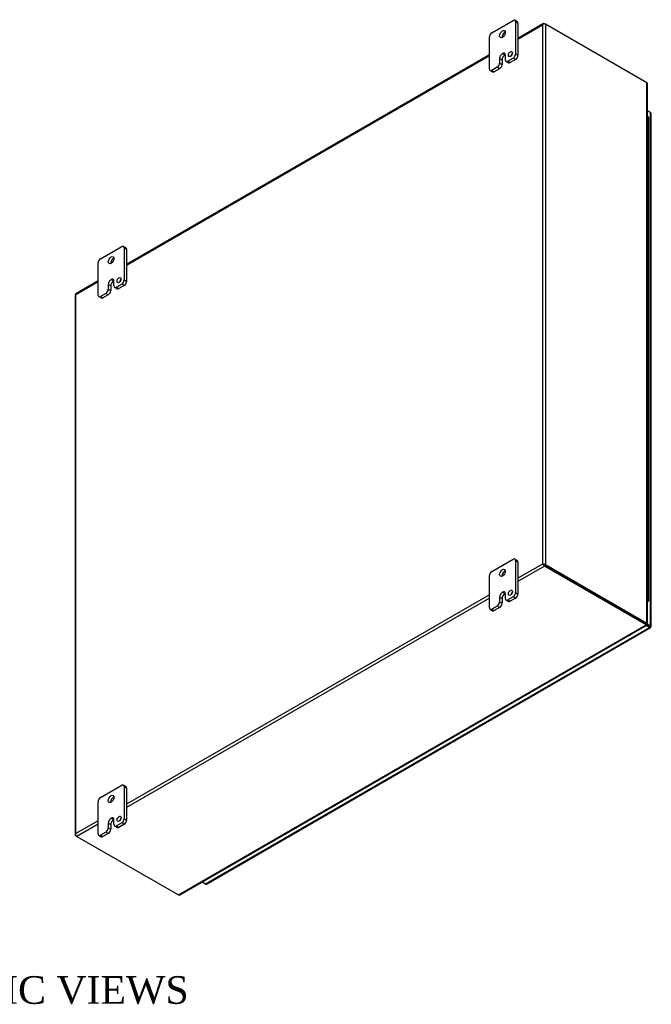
# Model space of a CAD drawing. Header units: inches. Extents: x 6 to 237, y 0 to 158.
# Tile 8 of 8: x 203 to 237, y 105 to 158. Entities that reach past the tile are written whole.
import ezdxf
from ezdxf.enums import TextEntityAlignment as Align

# ---------------------------------------------------------------- set-up
doc = ezdxf.new("R2010")
doc.units = ezdxf.units.IN
doc.header["$MEASUREMENT"] = 0
for name, color, linetype in [('COM70022', 7, 'CONTINUOUS'), ('COM71782-1', 7, 'CONTINUOUS'), ('DEFAULT', 7, 'CONTINUOUS'), ('FET07710', 7, 'CONTINUOUS'), ('HNG10620-32B', 7, 'CONTINUOUS'), ('HNG10620-32C', 7, 'CONTINUOUS'), ('HNG10620-32P', 7, 'CONTINUOUS')]:
    doc.layers.add(name, color=color, linetype=linetype)
doc.styles.add('SEACAD_TIMES_NEW_ROMAN', font='times.ttf')

msp = doc.modelspace()

# ---------------------------------------------------------------- linework, layer by layer
at = {"layer": 'COM70022', "color": 7}
for p, q in [((231.64, 157.675), (230.254, 156.875)), ((230.254, 156.839), (231.592, 157.611)), ((231.592, 157.611), (231.592, 128.394)), ((231.622, 157.653), (231.622, 157.653)), ((231.694, 157.67), (231.745, 157.641)), ((237.249, 154.463), (231.745, 157.641)), ((231.745, 157.641), (231.745, 128.364)), ((228.708, 155.982), (209.041, 144.628)), ((209.041, 144.591), (228.708, 155.946)), ((237.249, 125.187), (237.249, 154.463)), ((237.281, 125.168), (237.281, 154.393)), ((207.495, 143.735), (206.286, 143.037)), ((206.289, 143.002), (207.495, 143.699)), ((206.258, 142.988), (206.258, 113.712)), ((206.289, 113.785), (206.289, 143.002)), ((231.592, 128.394), (230.254, 127.621)), ((231.694, 128.276), (230.254, 127.445)), ((231.643, 128.364), (231.592, 128.394)), ((231.622, 128.377), (231.694, 128.335)), ((231.622, 128.376), (231.694, 128.335)), ((231.694, 128.335), (237.198, 125.157)), ((237.198, 125.157), (231.694, 128.335)), ((237.198, 125.098), (231.694, 128.276)), ((231.745, 128.364), (237.249, 125.187)), ((228.708, 126.728), (209.041, 115.374)), ((228.708, 126.552), (209.041, 115.197)), ((211.844, 110.46), (237.198, 125.098)), ((211.92, 110.467), (237.23, 125.08)), ((237.186, 125.143), (237.231, 125.117)), ((237.219, 125.13), (237.194, 125.145)), ((237.219, 125.13), (237.194, 125.145)), ((237.198, 125.157), (237.249, 125.187)), ((237.198, 125.157), (237.198, 125.098)), ((237.205, 125.174), (237.249, 125.149)), ((237.232, 125.152), (237.208, 125.166)), ((237.232, 125.152), (237.208, 125.166)), ((237.231, 125.117), (237.219, 125.13)), ((237.249, 125.149), (237.232, 125.152)), ((207.495, 114.481), (206.289, 113.785)), ((207.495, 114.305), (206.34, 113.638)), ((206.268, 113.738), (206.268, 113.738)), ((206.34, 113.638), (206.289, 113.667)), ((206.34, 113.638), (211.844, 110.46))]:
    msp.add_line(p, q, dxfattribs=at)
for centre, start, end in [((237.188, 154.393), 0, 48.6182), ((211.874, 110.548), 251.3818, 300)]:
    msp.add_arc(centre, 0.0923, start, end, dxfattribs=at)
for centre, major_axis, ratio, start_param, end_param in [((231.669, 157.567), (0.076, 0.132), 0.577982, 1.230411, 1.570248), ((231.669, 157.567), (0.076, 0.132), 0.577982, 1.231508, 1.571345), ((231.694, 157.582), (0.054, -0.0935), 0.57735, 2.356194, 3.587154), ((231.669, 157.596), (0.108, 0), 0.57735, 0.785398, 2.016358), ((206.366, 142.988), (0.108, 0), 0.57735, 2.696031, 3.141593), ((206.34, 142.944), (0.054, -0.0935), 0.57735, 3.141593, 3.587154), ((206.366, 142.958), (-0.108, 0.062), 0.000948, 0.445015, 0.784852), ((206.366, 142.958), (-0.108, 0.062), 0.000948, -0.784852, -0.445015), ((231.669, 128.35), (-0.108, 0.062), 0.000948, -1.124689, -0.784852), ((231.669, 128.35), (-0.108, 0.062), 0.000948, 0.784852, 1.124689), ((231.669, 128.32), (0.108, 0), 0.57735, 0.785398, 2.016358), ((231.694, 128.364), (0.054, -0.0935), 0.57735, 4.266828, 5.497787), ((231.669, 128.35), (0.036, -0.0207), 0.000948, 0.785944, 2.356741), ((231.669, 128.35), (0.036, -0.0208), 0.000948, 3.926445, 5.497241), ((206.366, 113.712), (0.108, 0), 0.57735, 2.696031, 3.926991), ((206.366, 113.741), (-0.076, -0.132), 0.577982, 4.712938, 5.052774), ((206.366, 113.741), (-0.076, -0.132), 0.577982, 4.71184, 5.051677), ((206.34, 113.726), (0.054, -0.0935), 0.57735, 4.266828, 5.497787)]:
    msp.add_ellipse(centre, major_axis=major_axis, ratio=ratio, start_param=start_param, end_param=end_param, dxfattribs=at)
for points, knots in [([(237.198, 125.157), (237.198, 125.149), (237.197, 125.144), (237.192, 125.141), (237.187, 125.143), (237.18, 125.147)], [0, 0, 0, 0, 0.5, 0.5, 1, 1, 1, 1]), ([(237.198, 125.157), (237.202, 125.159), (237.204, 125.161), (237.208, 125.165), (237.209, 125.166), (237.209, 125.169), (237.208, 125.171), (237.204, 125.174), (237.202, 125.176), (237.198, 125.178)], [0, 0, 0, 0, 0.25, 0.25, 0.5, 0.5, 0.75, 0.75, 1, 1, 1, 1]), ([(237.198, 125.098), (237.205, 125.09), (237.211, 125.085), (237.222, 125.079), (237.227, 125.078), (237.234, 125.082), (237.236, 125.087), (237.236, 125.099), (237.235, 125.108), (237.231, 125.117)], [0, 0, 0, 0, 0.25, 0.25, 0.5, 0.5, 0.75, 0.75, 1, 1, 1, 1]), ([(237.249, 125.187), (237.259, 125.185), (237.267, 125.182), (237.278, 125.176), (237.281, 125.172), (237.281, 125.164), (237.278, 125.16), (237.267, 125.153), (237.259, 125.15), (237.249, 125.149)], [0, 0, 0, 0, 0.25, 0.25, 0.5, 0.5, 0.75, 0.75, 1, 1, 1, 1])]:
    msp.add_open_spline(points, degree=3, knots=knots, dxfattribs=at)
at = {"layer": 'COM71782-1', "color": 7}
for p, q in [((237.442, 152.853), (237.281, 152.947)), ((237.442, 125.043), (237.442, 152.853)), ((237.474, 124.999), (237.474, 152.809)), ((213.319, 111.056), (237.391, 124.955)), ((213.373, 111.051), (237.445, 124.949)), ((236.905, 125.326), (236.905, 125.326)), ((236.933, 125.31), (236.933, 125.31)), ((237.391, 124.955), (237.202, 125.064)), ((237.234, 125.104), (237.391, 125.013)), ((237.391, 125.013), (237.234, 125.104)), ((237.255, 125.151), (237.442, 125.043)), ((237.391, 125.013), (237.391, 125.013)), ((237.391, 125.013), (237.391, 125.013)), ((237.391, 125.013), (237.442, 124.984)), ((237.463, 124.972), (237.391, 125.013)), ((237.463, 124.972), (237.391, 125.013)), ((213.129, 111.166), (213.319, 111.056))]:
    msp.add_line(p, q, dxfattribs=at)
for centre, major_axis, ratio, start_param, end_param in [((237.366, 152.809), (-0.108, 0), 0.57735, 3.141593, 3.926991), ((237.366, 125.028), (-0.036, 0.0207), 0.000948, 2.356741, 3.927537), ((237.366, 125.028), (-0.036, 0.0208), 0.000948, 2.355648, 3.926445), ((237.391, 125.043), (-0.054, 0.0935), 0.57735, 2.356194, 3.587154), ((237.366, 124.999), (-0.108, 0), 0.57735, 2.696031, 3.926991), ((237.366, 125.028), (0.108, -0.062), 0.000948, -0.784852, -0.445015), ((237.366, 125.028), (0.108, -0.062), 0.000948, 0.445015, 0.784852), ((213.319, 111.144), (-0.054, 0.0935), 0.57735, 2.356194, 3.141593)]:
    msp.add_ellipse(centre, major_axis=major_axis, ratio=ratio, start_param=start_param, end_param=end_param, dxfattribs=at)
at = {"layer": 'FET07710', "color": 7}
for p, q in [((228.841, 157.182), (229.99, 157.845)), ((230.216, 157.778), (230.083, 157.855)), ((230.122, 157.769), (230.122, 156.034)), ((230.254, 157.692), (230.122, 157.769)), ((230.254, 157.692), (230.254, 155.957)), ((228.708, 155.217), (228.708, 156.952)), ((229.261, 155.792), (229.261, 155.536)), ((229.261, 155.792), (229.393, 155.715)), ((229.415, 156.059), (229.415, 156.059)), ((229.415, 156.059), (229.548, 155.982)), ((229.415, 156.059), (229.547, 155.982)), ((229.548, 155.982), (229.547, 155.982)), ((229.57, 155.715), (229.57, 155.97)), ((229.99, 155.804), (229.702, 155.638)), ((230.122, 155.728), (229.99, 155.804)), ((230.122, 156.034), (230.254, 155.957)), ((229.128, 155.307), (228.841, 155.141)), ((229.261, 155.23), (229.128, 155.307)), ((229.261, 155.536), (229.393, 155.46)), ((229.393, 155.715), (229.393, 155.46)), ((229.608, 155.629), (229.741, 155.553)), ((229.702, 155.638), (229.834, 155.562)), ((230.122, 155.728), (229.834, 155.562)), ((228.747, 155.131), (228.879, 155.055)), ((228.841, 155.141), (228.973, 155.064)), ((229.261, 155.23), (228.973, 155.064)), ((207.627, 144.934), (208.776, 145.598)), ((209.002, 145.531), (208.87, 145.607)), ((208.909, 145.521), (208.909, 143.786)), ((209.041, 145.445), (208.909, 145.521)), ((209.041, 145.445), (209.041, 143.71)), ((207.495, 142.97), (207.495, 144.705)), ((208.048, 143.544), (208.048, 143.289)), ((208.048, 143.544), (208.18, 143.468)), ((208.202, 143.811), (208.202, 143.811)), ((208.202, 143.811), (208.334, 143.735)), ((208.202, 143.811), (208.334, 143.735)), ((208.334, 143.735), (208.334, 143.735)), ((208.356, 143.467), (208.356, 143.722)), ((208.776, 143.557), (208.489, 143.391)), ((208.909, 143.48), (208.776, 143.557)), ((208.909, 143.786), (209.041, 143.71)), ((207.915, 143.059), (207.627, 142.893)), ((208.047, 142.983), (207.76, 142.817)), ((208.047, 142.983), (207.915, 143.059)), ((208.048, 143.289), (208.18, 143.213)), ((208.18, 143.468), (208.18, 143.213)), ((208.395, 143.381), (208.527, 143.305)), ((208.489, 143.391), (208.621, 143.314)), ((208.909, 143.48), (208.621, 143.314)), ((207.534, 142.884), (207.666, 142.808)), ((207.627, 142.893), (207.76, 142.817)), ((228.841, 127.992), (229.99, 128.656)), ((230.216, 128.589), (230.083, 128.665)), ((230.122, 128.579), (230.122, 126.844)), ((230.254, 128.503), (230.122, 128.579)), ((230.254, 128.503), (230.254, 126.768)), ((228.708, 126.027), (228.708, 127.763)), ((229.261, 126.602), (229.261, 126.347)), ((229.261, 126.602), (229.393, 126.526)), ((229.393, 126.526), (229.393, 126.27)), ((229.415, 126.869), (229.415, 126.869)), ((229.415, 126.869), (229.548, 126.793)), ((229.415, 126.869), (229.547, 126.793)), ((229.548, 126.793), (229.547, 126.793)), ((229.57, 126.525), (229.57, 126.78)), ((229.99, 126.614), (229.702, 126.448)), ((229.702, 126.448), (229.834, 126.372)), ((230.122, 126.538), (229.834, 126.372)), ((230.122, 126.538), (229.99, 126.614)), ((230.122, 126.844), (230.254, 126.768)), ((228.747, 125.942), (228.879, 125.865)), ((229.128, 126.117), (228.841, 125.951)), ((228.841, 125.951), (228.973, 125.875)), ((229.261, 126.041), (228.973, 125.875)), ((229.261, 126.041), (229.128, 126.117)), ((229.261, 126.347), (229.393, 126.27)), ((229.608, 126.439), (229.741, 126.363)), ((207.627, 115.745), (208.776, 116.408)), ((209.002, 116.341), (208.87, 116.417)), ((208.909, 116.332), (208.909, 114.597)), ((209.041, 116.255), (208.909, 116.332)), ((209.041, 116.255), (209.041, 114.52)), ((207.495, 113.78), (207.495, 115.515)), ((208.048, 114.354), (208.048, 114.099)), ((208.048, 114.354), (208.18, 114.278)), ((208.18, 114.278), (208.18, 114.023)), ((208.202, 114.622), (208.202, 114.621)), ((208.202, 114.622), (208.334, 114.545)), ((208.202, 114.621), (208.334, 114.545)), ((208.334, 114.545), (208.334, 114.545)), ((208.356, 114.277), (208.356, 114.533)), ((208.395, 114.192), (208.527, 114.115)), ((208.776, 114.367), (208.489, 114.201)), ((208.489, 114.201), (208.621, 114.125)), ((208.909, 114.291), (208.621, 114.125)), ((208.909, 114.291), (208.776, 114.367)), ((208.909, 114.597), (209.041, 114.52)), ((207.534, 113.694), (207.666, 113.618)), ((207.915, 113.87), (207.627, 113.703)), ((207.627, 113.703), (207.76, 113.627)), ((208.047, 113.793), (207.76, 113.627)), ((208.047, 113.793), (207.915, 113.87)), ((208.048, 114.099), (208.18, 114.023))]:
    msp.add_line(p, q, dxfattribs=at)
for centre, major_axis, start_param, end_param in [((229.99, 157.692), (-0.094, -0.162), 2.356194, 3.926991), ((230.122, 157.616), (-0.094, -0.162), 2.356194, 3.141593), ((228.841, 157.029), (0.094, 0.162), 0.785398, 2.356194), ((229.547, 157.029), (0.109, 0.189), 0.649107, 2.492486), ((229.415, 155.881), (0.109, 0.189), 0.785398, 2.356194), ((229.547, 155.804), (0.109, 0.189), 0.785398, 2.356194), ((229.415, 155.881), (-0.109, -0.189), 2.356194, 3.926991), ((229.548, 155.804), (-0.109, -0.189), 3.793313, 3.926991), ((229.978, 155.951), (0.078, 0.135), 1.008936, 2.132657), ((229.99, 155.957), (-0.094, -0.162), 0.785398, 2.356194), ((230.122, 155.881), (0.094, 0.162), 3.926991, 5.497787), ((229.128, 155.46), (-0.094, -0.162), 0.785398, 2.356194), ((229.261, 155.384), (0.094, 0.162), 3.926991, 5.497787), ((229.702, 155.791), (0.094, 0.162), 2.356194, 3.926991), ((229.834, 155.715), (0.094, 0.162), 3.141593, 3.926991), ((228.841, 155.294), (0.094, 0.162), 2.356194, 3.926991), ((228.973, 155.217), (0.094, 0.162), 3.141593, 3.926991), ((208.776, 145.445), (-0.094, -0.162), 2.356194, 3.926991), ((208.909, 145.368), (-0.094, -0.162), 2.356194, 3.141593), ((207.627, 144.781), (0.094, 0.162), 0.785398, 2.356194), ((208.334, 144.782), (0.109, 0.189), 0.649107, 2.492486), ((208.202, 143.633), (0.109, 0.189), 0.785398, 2.356194), ((208.334, 143.557), (0.109, 0.189), 0.785398, 2.356194), ((208.202, 143.633), (-0.109, -0.189), 2.356194, 3.926991), ((208.334, 143.557), (-0.109, -0.189), 3.793313, 3.926991), ((208.765, 143.704), (0.078, 0.135), 1.008936, 2.132657), ((208.776, 143.71), (-0.094, -0.162), 0.785398, 2.356194), ((208.909, 143.633), (0.094, 0.162), 3.926991, 5.497787), ((207.915, 143.212), (-0.094, -0.162), 0.785398, 2.356194), ((208.047, 143.136), (0.094, 0.162), 3.926991, 5.497787), ((208.489, 143.544), (0.094, 0.162), 2.356194, 3.926991), ((208.621, 143.467), (0.094, 0.162), 3.141593, 3.926991), ((207.627, 143.046), (0.094, 0.162), 2.356194, 3.926991), ((207.76, 142.97), (0.094, 0.162), 3.141593, 3.926991), ((229.99, 128.502), (-0.094, -0.162), 2.356194, 3.926991), ((230.122, 128.426), (-0.094, -0.162), 2.356194, 3.141593), ((228.841, 127.839), (0.094, 0.162), 0.785398, 2.356194), ((229.547, 127.839), (0.109, 0.189), 0.649107, 2.492486), ((229.415, 126.691), (0.109, 0.189), 0.785398, 2.356194), ((229.547, 126.615), (0.109, 0.189), 0.785398, 2.356194), ((229.415, 126.691), (-0.109, -0.189), 2.356194, 3.926991), ((229.548, 126.615), (-0.109, -0.189), 3.793313, 3.926991), ((229.702, 126.601), (0.094, 0.162), 2.356194, 3.926991), ((229.978, 126.761), (0.078, 0.135), 1.008936, 2.132657), ((229.99, 126.767), (-0.094, -0.162), 0.785398, 2.356194), ((230.122, 126.691), (0.094, 0.162), 3.926991, 5.497787), ((228.841, 126.104), (0.094, 0.162), 2.356194, 3.926991), ((229.128, 126.27), (-0.094, -0.162), 0.785398, 2.356194), ((229.261, 126.194), (0.094, 0.162), 3.926991, 5.497787), ((229.834, 126.525), (0.094, 0.162), 3.141593, 3.926991), ((228.973, 126.028), (0.094, 0.162), 3.141593, 3.926991), ((208.776, 116.255), (-0.094, -0.162), 2.356194, 3.926991), ((208.909, 116.179), (-0.094, -0.162), 2.356194, 3.141593), ((208.334, 115.592), (0.109, 0.189), 0.649107, 2.492486), ((207.627, 115.592), (0.094, 0.162), 0.785398, 2.356194), ((208.202, 114.443), (0.109, 0.189), 0.785398, 2.356194), ((208.334, 114.367), (0.109, 0.189), 0.785398, 2.356194), ((208.202, 114.444), (-0.109, -0.189), 2.356194, 3.926991), ((208.334, 114.367), (-0.109, -0.189), 3.793313, 3.926991), ((208.489, 114.354), (0.094, 0.162), 2.356194, 3.926991), ((208.765, 114.514), (0.078, 0.135), 1.008936, 2.132657), ((208.776, 114.52), (-0.094, -0.162), 0.785398, 2.356194), ((208.909, 114.444), (0.094, 0.162), 3.926991, 5.497787), ((207.627, 113.857), (0.094, 0.162), 2.356194, 3.926991), ((207.915, 114.023), (-0.094, -0.162), 0.785398, 2.356194), ((208.047, 113.946), (0.094, 0.162), 3.926991, 5.497787), ((208.621, 114.278), (0.094, 0.162), 3.141593, 3.926991), ((207.76, 113.78), (0.094, 0.162), 3.141593, 3.926991)]:
    msp.add_ellipse(centre, major_axis=major_axis, ratio=0.57735, start_param=start_param, end_param=end_param, dxfattribs=at)
for centre, major_axis in [((229.415, 157.105), (0.109, 0.189)), ((229.846, 156.027), (0.078, 0.135)), ((208.202, 144.858), (0.109, 0.189)), ((208.633, 143.78), (0.078, 0.135)), ((229.415, 127.916), (0.109, 0.189)), ((229.846, 126.838), (0.078, 0.135)), ((208.202, 115.668), (0.109, 0.189)), ((208.633, 114.59), (0.078, 0.135))]:
    msp.add_ellipse(centre, major_axis=major_axis, ratio=0.57735, dxfattribs=at)
at = {"layer": 'HNG10620-32B', "color": 7}
for p, q in [((237.354, 150.926), (237.354, 151.742)), ((237.354, 149.293), (237.354, 150.109)), ((237.354, 147.66), (237.354, 148.476)), ((237.354, 146.027), (237.354, 146.843)), ((237.354, 144.394), (237.354, 145.21)), ((237.354, 142.761), (237.354, 143.577)), ((237.354, 141.128), (237.354, 141.944)), ((237.354, 139.495), (237.354, 140.311)), ((237.354, 137.862), (237.354, 138.678)), ((237.354, 136.229), (237.354, 137.045)), ((237.354, 134.596), (237.354, 135.412)), ((237.354, 132.963), (237.354, 133.779)), ((237.354, 131.33), (237.354, 132.146)), ((237.354, 129.697), (237.354, 130.513)), ((237.354, 128.064), (237.354, 128.88)), ((237.354, 126.431), (237.354, 127.247))]:
    msp.add_line(p, q, dxfattribs=at)
for centre, major_axis, start_param, end_param in [((237.2, 151.742), (-0.154, 0), 3.141593, 4.157881), ((237.2, 150.926), (-0.154, 0), 3.141593, 4.157881), ((237.2, 150.109), (-0.154, 0), 3.141593, 4.157881), ((237.2, 149.293), (-0.154, 0), 3.141593, 4.157881), ((237.2, 148.476), (-0.154, 0), 3.141593, 4.157881), ((237.2, 147.66), (-0.154, 0), 3.141593, 4.157881), ((237.2, 146.843), (-0.154, 0), 3.141593, 4.157881), ((237.2, 146.027), (-0.154, 0), 3.141593, 4.157881), ((237.2, 145.21), (-0.154, 0), 3.141593, 4.157881), ((237.2, 144.394), (-0.154, 0), 3.141593, 4.157881), ((237.2, 143.577), (-0.154, 0), 3.141593, 4.157881), ((237.2, 142.761), (-0.154, 0), 3.141593, 4.157881), ((237.2, 141.944), (-0.154, 0), 3.141593, 4.157881), ((237.2, 141.128), (-0.154, 0), 3.141593, 4.157881), ((237.2, 140.311), (-0.154, 0), 3.141593, 4.157881), ((237.2, 139.495), (-0.154, 0), 3.141593, 4.157881), ((237.2, 138.678), (-0.154, 0), 3.141593, 4.157881), ((237.2, 137.862), (-0.154, 0), 3.141593, 4.157881), ((237.2, 137.045), (-0.154, 0), 3.141593, 4.157881), ((237.2, 136.229), (-0.154, 0), 3.141593, 4.157881), ((237.2, 135.412), (-0.154, 0), 3.141593, 4.157881), ((237.2, 134.596), (-0.154, 0), 3.141593, 4.157881), ((237.2, 133.779), (-0.154, 0), 3.141593, 4.157881), ((237.2, 132.963), (-0.154, 0), 3.141593, 4.157881), ((237.2, 132.146), (-0.154, 0), 3.141593, 4.157881), ((237.2, 131.33), (-0.154, 0), 3.141593, 4.157881), ((237.2, 130.513), (-0.154, 0), 3.141593, 4.157881), ((237.2, 129.697), (-0.154, 0), 3.141593, 4.157881), ((237.2, 128.88), (-0.154, 0), 3.141593, 4.157881), ((237.2, 128.064), (-0.154, 0), 3.141593, 4.157881), ((237.2, 127.247), (-0.154, 0), 3.141593, 4.157881), ((237.2, 126.431), (-0.154, 0), 2.125304, 4.157881), ((237.2, 126.431), (-0.0938, 0), 2.612966, 3.670219)]:
    msp.add_ellipse(centre, major_axis=major_axis, ratio=0.57735, start_param=start_param, end_param=end_param, dxfattribs=at)
at = {"layer": 'HNG10620-32C', "color": 7}
for p, q in [((237.354, 151.742), (237.354, 152.559)), ((237.354, 150.109), (237.354, 150.926)), ((237.354, 148.476), (237.354, 149.293)), ((237.354, 146.843), (237.354, 147.66)), ((237.354, 145.21), (237.354, 146.027)), ((237.354, 143.577), (237.354, 144.394)), ((237.354, 141.944), (237.354, 142.761)), ((237.354, 140.311), (237.354, 141.128)), ((237.354, 138.678), (237.354, 139.495)), ((237.354, 137.045), (237.354, 137.862)), ((237.354, 135.412), (237.354, 136.229)), ((237.354, 133.779), (237.354, 134.596)), ((237.354, 132.146), (237.354, 132.963)), ((237.354, 130.513), (237.354, 131.33)), ((237.354, 128.88), (237.354, 129.697)), ((237.354, 127.247), (237.354, 128.064))]:
    msp.add_line(p, q, dxfattribs=at)
for centre in [(237.2, 152.559), (237.2, 151.742), (237.2, 150.926), (237.2, 150.109), (237.2, 149.293), (237.2, 148.476), (237.2, 147.66), (237.2, 146.843), (237.2, 146.027), (237.2, 145.21), (237.2, 144.394), (237.2, 143.577), (237.2, 142.761), (237.2, 141.944), (237.2, 141.128), (237.2, 140.311), (237.2, 139.495), (237.2, 138.678), (237.2, 137.862), (237.2, 137.045), (237.2, 136.229), (237.2, 135.412), (237.2, 134.596), (237.2, 133.779), (237.2, 132.963), (237.2, 132.146), (237.2, 131.33), (237.2, 130.513), (237.2, 129.697), (237.2, 128.88), (237.2, 128.064), (237.2, 127.247)]:
    msp.add_ellipse(centre, major_axis=(0.154, 0), ratio=0.57735, start_param=0, end_param=1.016289, dxfattribs=at)
at = {"layer": 'HNG10620-32P', "color": 7}
for start_param, end_param in [(0, 0.528627), (5.754558, 6.283185)]:
    msp.add_ellipse((237.2, 126.431), major_axis=(0.0938, 0), ratio=0.57735, start_param=start_param, end_param=end_param, dxfattribs=at)

# ---------------------------------------------------------------- texts
at = {"layer": 'DEFAULT', "color": 7, "style": 'SEACAD_TIMES_NEW_ROMAN'}
msp.add_text('ISOMETRIC VIEWS', height=1.5, dxfattribs=at).set_placement((192.456, 106.064), align=Align.TOP_LEFT)

doc.saveas('drawing.dxf')
